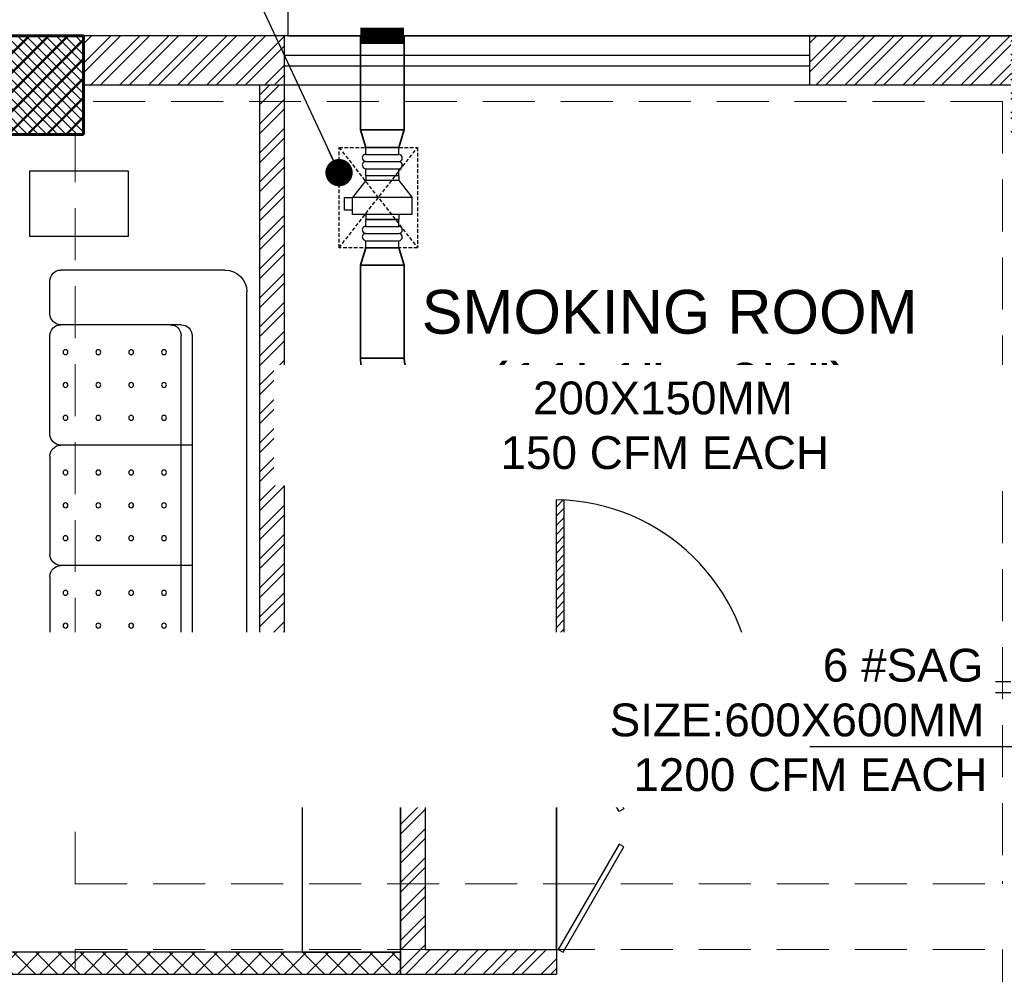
# Model space of a CAD drawing. Header units: inches. Extents: x 113025 to 158499, y 12149 to 30915.
# Tile 158 of 167: x 127953 to 128133, y 21431 to 21605. Entities that reach past the tile are written whole.
import ezdxf

# ---------------------------------------------------------------- set-up
doc = ezdxf.new("R2010")
doc.units = ezdxf.units.IN
doc.header["$MEASUREMENT"] = 0
doc.linetypes.add('HIDDEN', pattern=[0.375, 0.25, -0.125])
for name, color, linetype in [('0-SA-DUCT', 250, 'Continuous'), ('AC-SAD', 104, 'Continuous'), ('PD_025_TEXT', 61, 'Continuous'), ('PP-HVAC- GRILL', 1, 'Continuous')]:
    doc.layers.add(name, color=color, linetype=linetype)
for name, color, linetype, lineweight in [('DIFFUSER', 3, 'Continuous', 30), ('EXHAUST AIR DUCT', 13, 'Continuous', 35), ('HVAC TEXT PP', 104, 'Continuous', 20), ('INLINE  EXHAUST', 211, 'Continuous', 0), ('PD_COLUMN', 2, 'Continuous', 60), ('PD_HATCH', 45, 'Continuous', 9)]:
    doc.layers.add(name, color=color, linetype=linetype, lineweight=lineweight)
doc.layers.add('PD_BASE', color=8, linetype='Continuous', transparency=0.5)
doc.styles.get("Standard").update_dxf_attribs({"font": 'arial.ttf', "height": 6})
doc.styles.add('style1', font='arial.ttf', dxfattribs={"height": 500})
doc.dimstyles.new('ISO-10', dxfattribs={"dimtxt": 6, "dimasz": 0.5, "dimexe": 1.25, "dimexo": 0.625, "dimtad": 1, "dimtoh": 1, "dimdec": 1, "dimlunit": 4, "dimtxsty": 'Standard', "dimblk": 'ARCHTICK', "dimcen": 2.5, "dimclrt": 3, "dimadec": 0, "dimazin": 0, "dimtfac": 1, "dimtdec": 1, "dimtmove": 1, "dimatfit": 3, "dimfxl": 1, "dimarcsym": 0})

# ---------------------------------------------------------------- blocks, each defined once
blk = doc.blocks.new('columns2')
at = {"layer": 'PD_HATCH'}
h = blk.add_hatch(dxfattribs=at)
h.set_pattern_fill('ANSI37', color=256, scale=20)
h.paths.add_polyline_path([(387, -250), (387, -268), (369, -268), (369, -250)])
h.paths.add_polyline_path([(18, 0), (18, -15), (0, -15), (0, 0)])
h.paths.add_polyline_path([(18, -828), (18, -813), (0, -813), (0, -828)])
h.paths.add_polyline_path([(201, -870), (186, -870), (186, -888), (201, -888)])
h.paths.add_polyline_path([(570, -870), (555, -870), (555, -888), (570, -888)])
h.paths.add_polyline_path([(754.5, -870), (739.5, -870), (739.5, -888), (754.5, -888)])
h.paths.add_polyline_path([(934.5, -870), (919.5, -870), (919.5, -888), (934.5, -888)])
h.paths.add_polyline_path([(385.5, -870), (370.5, -870), (370.5, -888), (385.5, -888)])
h.paths.add_polyline_path([(201, 42), (186, 42), (186, 60), (201, 60)])
h.paths.add_polyline_path([(387, -578), (387, -560), (369, -560), (369, -578)])
h.paths.add_polyline_path([(1116, -731.5), (1116, -716.5), (1098, -716.5), (1098, -731.5)])
h.paths.add_polyline_path([(1116, -111.5), (1116, -96.5), (1098, -96.5), (1098, -111.5)])
h.paths.add_polyline_path([(1116, -561.5), (1116, -576.5), (1098, -576.5), (1098, -561.5)])
h.paths.add_polyline_path([(1116, -251.5), (1116, -266.5), (1098, -266.5), (1098, -251.5)])
h.paths.add_polyline_path([(0, -731.5), (0, -716.5), (18, -716.5), (18, -731.5)])
h.paths.add_polyline_path([(0, -111.5), (0, -96.5), (18, -96.5), (18, -111.5)])
h.paths.add_polyline_path([(0, -406.5), (0, -421.5), (18, -421.5), (18, -406.5)])
h.paths.add_polyline_path([(0, -561.5), (0, -576.5), (18, -576.5), (18, -561.5)])
h.paths.add_polyline_path([(0, -251.5), (0, -266.5), (18, -266.5), (18, -251.5)])
h.paths.add_polyline_path([(993, -111.5), (993, -99.5), (984, -99.5), (984, -111.5)])
h.paths.add_polyline_path([(993, -189.5), (993, -201.5), (984, -201.5), (984, -189.5)])
h.paths.add_polyline_path([(903, -111.5), (903, -99.5), (912, -99.5), (912, -111.5)])
h.paths.add_polyline_path([(903, -189.5), (903, -201.5), (912, -201.5), (912, -189.5)])
h.paths.add_polyline_path([(75, -870), (60, -870), (60, -888), (75, -888)])
h.paths.add_polyline_path([(1116, -870), (1101, -870), (1101, -888), (1116, -888)])
h.paths.add_polyline_path([(75, 42), (60, 42), (60, 60), (75, 60)])
h.paths.add_polyline_path([(570, 42), (555, 42), (555, 60), (570, 60)])
h.paths.add_polyline_path([(754.5, 42), (739.5, 42), (739.5, 60), (754.5, 60)])
h.paths.add_polyline_path([(934.5, 42), (919.5, 42), (919.5, 60), (934.5, 60)])
h.paths.add_polyline_path([(385.5, 42), (370.5, 42), (370.5, 60), (385.5, 60)])
h.paths.add_polyline_path([(1116, 42), (1101, 42), (1101, 60), (1116, 60)])
h.paths.add_polyline_path([(738, -250), (738, -268), (756, -268), (756, -250)])
h.paths.add_polyline_path([(756, -578), (756, -560), (738, -560), (738, -578)])
at = {"layer": 'PD_COLUMN'}
blk.add_lwpolyline([(201, 42), (186, 42), (186, 60), (201, 60)], close=True, dxfattribs=at)
at = {"layer": 'PD_HATCH', "linetype": 'HIDDEN', "ltscale": 38}
for p, q in [((370.5, 60), (201, 60)), ((369, 48), (201, 48)), ((369, 48), (369, -95)), ((199.5, -95), (199.5, 42)), ((199.5, -95), (369, -95)), ((199.5, -107), (369, -107)), ((199.5, -253), (199.5, -107)), ((369, -107), (369, -250))]:
    blk.add_line(p, q, dxfattribs=at)
blk = doc.blocks.new('glassdoor65')
at = {"ltscale": 25}
h = blk.add_hatch(dxfattribs=at)
h.set_pattern_fill('ANSI31', color=251, scale=9.6, angle=180, style=0)
h.set_pattern_definition([(225, (-60563.519, -11827.7423), (0.848528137, -0.848528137), [])])
edge = h.paths.add_edge_path()
edge.add_arc((0, 0), 35.19, 87.6548, 90, ccw=False)
edge.add_line((1.44, 35.16), (1.44, 0))
edge.add_line((1.44, 0), (0, 0))
edge.add_line((0, 0), (0, 35.19))
at = {"color": 251, "ltscale": 25}
for p, q in [((0, 0), (0, 35.19)), ((1.44, 0), (1.44, 35.16)), ((0, 0), (1.44, 0))]:
    blk.add_line(p, q, dxfattribs=at)
blk.add_arc((-0.59, -1.42), 36.62, 2.2238, 89.0791, dxfattribs=at)
blk = doc.blocks.new('3SEATER445')
at = {"color": 251}
for p, q in [((-31.85, 36), (-37.85, 36)), ((-9.85, 36), (-27.85, 36)), ((-5.85, 36), (12.15, 36)), ((16.15, 36), (34.15, 36)), ((38.15, 36), (44.15, 36)), ((-39.85, 4), (-39.85, 34)), ((-29.85, 12), (-29.85, 34)), ((-7.85, 10), (-7.85, 34)), ((14.15, 10), (14.15, 34)), ((36.15, 34), (36.15, 12)), ((46.15, 34), (46.15, 4)), ((34.15, 12), (-27.85, 12)), ((-27.85, 10), (34.15, 10)), ((42.15, 0), (-35.85, 0))]:
    blk.add_line(p, q, dxfattribs=at)
for centre in [(-24.85, 33.14), (-18.85, 33.14), (-12.85, 33.14), (-2.85, 33.14), (3.15, 33.14), (9.15, 33.14), (19.15, 33.14), (25.15, 33.14), (31.15, 33.14), (-24.85, 27.14), (-18.85, 27.14), (-12.85, 27.14), (-2.85, 27.14), (3.15, 27.14), (9.15, 27.14), (19.15, 27.14), (25.15, 27.14), (31.15, 27.14), (-24.85, 21.14), (-18.85, 21.14), (-12.85, 21.14), (-2.85, 21.14), (3.15, 21.14), (9.15, 21.14), (19.15, 21.14), (25.15, 21.14), (31.15, 21.14), (-24.85, 15.14), (-18.85, 15.14), (-12.85, 15.14), (-2.85, 15.14), (3.15, 15.14), (9.15, 15.14), (19.15, 15.14), (25.15, 15.14), (31.15, 15.14)]:
    blk.add_circle(centre, 0.442, dxfattribs=at)
for centre, radius, start, end in [((-37.85, 34), 2, 90, 180), ((-31.85, 34), 2, 0, 90), ((-27.85, 34), 2, 90, 180), ((-9.85, 34), 2, 0, 90), ((-5.85, 34), 2, 90, 180), ((12.15, 34), 2, 0, 90), ((16.15, 34), 2, 90, 180), ((34.15, 34), 2, 360, 90), ((38.15, 34), 2, 90, 180), ((44.15, 34), 2, 360, 90), ((-27.85, 14), 2, 180, 270), ((34.15, 14), 2, 270, 0), ((-27.85, 12), 2, 180, 270), ((34.15, 12), 2, 270, 0), ((-35.85, 4), 4, 180, 270), ((42.15, 4), 4, 270, 360)]:
    blk.add_arc(centre, radius, start, end, dxfattribs=at)
blk = doc.blocks.new('FIRST FLOOR AR PLAN')
at = {"layer": 'PD_BASE'}
h = blk.add_hatch(dxfattribs=at)
h.set_pattern_fill('ANSI32', color=256, scale=10)
h.set_pattern_definition([(45, (123173.841, 20768.249), (-2.65165, 2.65165), []), (45, (123175.6088, 20768.249), (-2.65165, 2.65165), [])])
h.paths.add_polyline_path([(123176.99, 20811), (123167.99, 20811), (123167.99, 20729.5), (123176.99, 20729.5)])
h.paths.add_polyline_path([(123538.49, 20663.5), (123368.99, 20663.5), (123368.99, 20654.5), (123538.49, 20654.5)])
h.paths.add_polyline_path([(123722.99, 20663.5), (123553.49, 20663.5), (123553.49, 20654.5), (123722.99, 20654.5)])
h.paths.add_polyline_path([(123176.99, 21527.5), (123167.99, 21527.5), (123167.99, 21446), (123176.99, 21446)])
h.paths.add_polyline_path([(123176.99, 21431), (123167.99, 21431), (123167.99, 21291), (123176.99, 21291)])
h.paths.add_polyline_path([(123176.99, 21276), (123167.99, 21276), (123167.99, 21136), (123176.99, 21136)])
h.paths.add_polyline_path([(123176.99, 21121), (123167.99, 21121), (123167.99, 20981), (123176.99, 20981)])
h.paths.add_polyline_path([(123176.99, 20966), (123167.99, 20966), (123167.99, 20826), (123176.99, 20826)])
h.paths.add_polyline_path([(124268.99, 21602.5), (124102.49, 21602.5), (124102.49, 21593.5), (124268.99, 21593.5)])
h.paths.add_polyline_path([(124087.49, 21602.5), (123922.49, 21602.5), (123922.49, 21593.5), (124087.49, 21593.5)])
h.paths.add_polyline_path([(123907.49, 21602.5), (123737.99, 21602.5), (123737.99, 21593.5), (123907.49, 21593.5)])
h.paths.add_polyline_path([(123722.99, 21602.5), (123553.49, 21602.5), (123553.49, 21593.5), (123722.99, 21593.5)])
h.paths.add_polyline_path([(123353.99, 21602.5), (123242.99, 21602.5), (123242.99, 21593.5), (123353.99, 21593.5)])
h.paths.add_polyline_path([(123227.99, 21602.5), (123167.99, 21602.5), (123167.99, 21542.5), (123176.99, 21542.5), (123176.99, 21593.5), (123227.99, 21593.5)])
h.paths.add_polyline_path([(123176.99, 20714.5), (123167.99, 20714.5), (123167.99, 20654.5), (123227.99, 20654.5), (123227.99, 20663.5), (123176.99, 20663.5)])
h.paths.add_polyline_path([(123353.99, 20663.5), (123242.99, 20663.5), (123242.99, 20654.5), (123353.99, 20654.5)])
h.paths.add_polyline_path([(123762.74, 20663.5), (123737.99, 20663.5), (123737.99, 20654.5), (123762.74, 20654.5)])
h.paths.add_polyline_path([(123907.49, 20663.5), (123882.74, 20663.5), (123882.74, 20654.5), (123907.49, 20654.5)])
h.paths.add_polyline_path([(123944.99, 20663.5), (123922.49, 20663.5), (123922.49, 20654.5), (123944.99, 20654.5)])
h.paths.add_polyline_path([(124087.49, 20663.5), (124064.99, 20663.5), (124064.99, 20654.5), (124087.49, 20654.5)])
h.paths.add_polyline_path([(124124.99, 20663.5), (124102.49, 20663.5), (124102.49, 20654.5), (124124.99, 20654.5)])
h.paths.add_polyline_path([(124268.99, 20663.5), (124244.99, 20663.5), (124244.99, 20654.5), (124268.99, 20654.5)])
h.paths.add_polyline_path([(124283.99, 20672.5), (124274.99, 20672.5)])
h.paths.add_polyline_path([(124283.99, 20811), (124274.99, 20811), (124274.99, 20672.5), (124283.99, 20672.5)])
h.paths.add_polyline_path([(124283.99, 20966), (124274.99, 20966), (124274.99, 20826), (124283.99, 20826)])
h.paths.add_polyline_path([(124283.99, 21276), (124274.99, 21276), (124274.99, 20981), (124283.99, 20981)])
h.paths.add_polyline_path([(124283.99, 21584.5), (124274.99, 21584.5), (124274.99, 21446), (124283.99, 21446)])
h.paths.add_polyline_path([(124265.99, 21443), (124160.99, 21443), (124160.99, 21434), (124265.99, 21434)])
h.paths.add_polyline_path([(124160.99, 21431), (124151.99, 21431), (124151.99, 21353), (124160.99, 21353)])
h.paths.add_polyline_path([(124151.99, 21443), (124079.99, 21443), (124079.99, 21434), (124151.99, 21434)])
h.paths.add_polyline_path([(124079.99, 21431), (124070.99, 21431), (124070.99, 21353), (124079.99, 21353)])
h.paths.add_polyline_path([(124070.99, 21443), (123989.99, 21443), (123989.99, 21341), (124016.99, 21341), (124016.99, 21350), (123998.99, 21350), (123998.99, 21434), (124070.99, 21434)])
h.paths.add_polyline_path([(124070.99, 21350), (124052.99, 21350), (124052.99, 21341), (124070.99, 21341)], flags=17)
h.paths.add_polyline_path([(124097.99, 21350), (124079.99, 21350), (124079.99, 21341), (124097.99, 21341)])
h.paths.add_polyline_path([(124151.99, 21350), (124133.99, 21350), (124133.99, 21341), (124151.99, 21341)])
h.paths.add_polyline_path([(124160.99, 21341), (124151.99, 21341), (124151.99, 21278), (124160.99, 21278)])
h.paths.add_polyline_path([(124283.99, 21292), (124274.99, 21292), (124274.99, 21291), (124283.99, 21291)])
h.paths.add_polyline_path([(124283.99, 21431), (124274.99, 21431), (124274.99, 21412), (124283.99, 21412)])
h.paths.add_polyline_path([(123405.74, 21593.5), (123405.74, 21602.5), (123368.99, 21602.5), (123368.99, 21593.5)])
h.paths.add_polyline_path([(123501.74, 21602.5), (123501.74, 21593.5), (123538.49, 21593.5), (123538.49, 21602.5)])
h = blk.add_hatch(dxfattribs=at)
h.set_pattern_fill('ANSI37', color=256, scale=20)
h.set_pattern_definition([(45, (268611.2745, 47371.9895), (-1.767766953, 1.767766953), []), (135, (268611.2745, 47371.9895), (-1.767766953, -1.767766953), [])])
h.paths.add_polyline_path([(123368.99, 21602.5), (123353.99, 21602.5), (123353.99, 21584.5), (123368.99, 21584.5)])
h = blk.add_hatch(dxfattribs=at)
h.set_pattern_fill('ANSI32', color=256, scale=10)
h.set_pattern_definition([(45, (123430.9047, 21453.9703), (-2.65165, 2.65165), []), (45, (123432.6724, 21453.9703), (-2.65165, 2.65165), [])])
h.paths.add_polyline_path([(123431.44, 21480), (123426.94, 21480), (123426.94, 21431), (123455.44, 21431), (123455.44, 21435.5), (123431.44, 21435.5)])
h.paths.add_polyline_path([(123401.24, 21480), (123455.44, 21480), (123455.44, 21484.5), (123405.74, 21484.5), (123405.74, 21593.5), (123401.24, 21593.5)])
h = blk.add_hatch(dxfattribs=at)
h.set_pattern_fill('ANSI37', color=256, scale=23)
h.set_pattern_definition([(45, (-7500, 3250.0715), (-2.032931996, 2.032931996), []), (135, (-7500, 3250.0715), (-2.032931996, -2.032931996), [])])
h.paths.add_polyline_path([(123276.98, 21435), (123185.99, 21435), (123185.99, 21431), (123276.98, 21431)])
h.paths.add_polyline_path([(123426.94, 21431), (123426.94, 21435), (123336.92, 21435), (123336.92, 21431)])
at = {"layer": 'PD_BASE', "lineweight": 30}
for p, q in [((123405.74, 21602.5), (123167.99, 21602.5)), ((123405.74, 21593.5), (123405.74, 21602.5)), ((124283.99, 21602.5), (123501.74, 21602.5)), ((123501.74, 21593.5), (123501.74, 21602.5)), ((123405.74, 21593.5), (123368.99, 21593.5)), ((123401.24, 21480), (123401.24, 21593.5)), ((123405.74, 21484.5), (123405.74, 21593.5)), ((123538.49, 21593.5), (123501.74, 21593.5)), ((123401.24, 21480), (123401.24, 21484.5)), ((123405.74, 21484.5), (123455.44, 21484.5)), ((123455.44, 21484.5), (123455.44, 21480)), ((123426.94, 21480), (123401.24, 21480))]:
    blk.add_line(p, q, dxfattribs=at)
at = {"layer": 'PD_BASE'}
for p, q in [((123501.74, 21602.5), (123405.74, 21602.5)), ((123405.74, 21599), (123501.74, 21599)), ((123405.74, 21597), (123501.74, 21597)), ((123501.74, 21593.5), (123405.74, 21593.5)), ((123491.44, 21484.5), (123538.49, 21484.5)), ((123491.44, 21484.5), (123491.44, 21482.5)), ((123491.44, 21482.5), (123538.49, 21482.5)), ((123426.94, 21480), (123426.94, 21431)), ((123431.44, 21480), (123431.44, 21435.5)), ((123431.44, 21480), (123455.44, 21480)), ((123455.44, 21480), (123455.44, 21435.5)), ((123431.44, 21435.5), (123455.44, 21435.5)), ((123455.44, 21435.5), (123455.44, 21431)), ((123426.94, 21431), (123455.44, 21431))]:
    blk.add_line(p, q, dxfattribs=at)
for points in [[(123368.99, 21584.5), (123353.99, 21584.5), (123353.99, 21602.5), (123368.99, 21602.5)], [(123359.15, 21577.82), (123377.15, 21577.82), (123377.15, 21565.82), (123359.15, 21565.82)], [(123467.78, 21461.23), (123466.91, 21460.73), (123455.78, 21480), (123456.65, 21480.5)], [(123426.94, 21480), (123408.94, 21480), (123408.94, 21435), (123426.94, 21435)], [(123455.44, 21480), (123431.44, 21480), (123431.44, 21435.5), (123455.44, 21435.5)], [(123467.78, 21454.27), (123466.91, 21454.77), (123455.78, 21435.5), (123456.65, 21435)], [(123336.91, 21431), (123426.94, 21431), (123426.94, 21435), (123336.91, 21435)]]:
    blk.add_lwpolyline(points, close=True, dxfattribs=at)
at = {"layer": 'PD_BASE', "xscale": -1, "rotation": 89.99999999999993}
blk.add_blockref('3SEATER445', (123398.84, 21519.84), dxfattribs=at)
at = {"layer": 'PD_BASE', "ltscale": 25}
blk.add_blockref('glassdoor65', (123455.44, 21482.5), dxfattribs=at)
at = {"layer": 'PD_COLUMN'}
blk.add_blockref('columns2', (123167.99, 21542.5), dxfattribs=at)
at = {"layer": 'PD_BASE', "insert": (123394.01, 21556.06), "char_height": 8, "width": 162.9076, "attachment_point": 1, "style": 'style1'}
blk.add_mtext('\\pi36.802;SMOKING ROOM\\P\\pi48.873;(11\'-1" x 9\'1")', dxfattribs=at)
blk = doc.blocks.new('_ArchTick')
at = {"color": 0, "linetype": 'ByBlock', "const_width": 0.15}
blk.add_lwpolyline([(-0.5, -0.5), (0.5, 0.5)], dxfattribs=at)
blk = doc.blocks.new('zw$239F')
at = {"layer": 'AC-SAD', "color": 8, "linetype": 'HIDDEN', "ltscale": 50}
for p, q in [((345, 0), (0, 270)), ((0, 0), (345, 270))]:
    blk.add_line(p, q, dxfattribs=at)
at = {"layer": 'AC-SAD'}
for p, q in [((113.9, 205.2), (172.5, 251.6)), ((172.5, 251.6), (172.5, 45.7)), ((231.1, 251.6), (172.5, 251.6)), ((231.1, 251.6), (231.1, 45.7)), ((97.6, 205.2), (97.6, 92.1)), ((97.6, 205.2), (113.9, 205.2)), ((113.9, 205.2), (113.9, 92.1)), ((231.1, 205.2), (247.3, 205.2)), ((247.3, 205.2), (247.3, 92.1)), ((345, 205.2), (345, 92.1)), ((97.6, 92.1), (113.9, 92.1)), ((113.9, 92.1), (172.5, 45.7)), ((231.1, 92.1), (247.3, 92.1)), ((231.1, 45.7), (172.5, 45.7)), ((172.5, 18.4), (172.5, 45.7)), ((216.1, 45.7), (216.1, 18.4)), ((216.1, 18.4), (172.5, 18.4))]:
    blk.add_line(p, q, dxfattribs=at)
at = {"layer": 'AC-SAD', "ltscale": 500}
for p, q in [((24.4, 205.2), (0, 205.2)), ((0, 92.1), (0, 205.2)), ((97.6, 205.2), (73.2, 205.2)), ((271.7, 205.2), (247.3, 205.2)), ((247.3, 92.1), (247.3, 205.2)), ((345, 205.2), (320.6, 205.2)), ((24.4, 92.1), (0, 92.1)), ((97.6, 92.1), (73.2, 92.1)), ((271.7, 92.1), (247.3, 92.1)), ((345, 92.1), (320.6, 92.1))]:
    blk.add_line(p, q, dxfattribs=at)
at = {"layer": 'AC-SAD', "color": 1, "ltscale": 500}
for p, q in [((24.4, 92.1), (24.4, 205.2)), ((48.8, 92.1), (48.8, 205.2)), ((73.2, 92.1), (73.2, 205.2)), ((271.7, 92.1), (271.7, 205.2)), ((296.1, 92.1), (296.1, 205.2)), ((320.6, 92.1), (320.6, 205.2))]:
    blk.add_line(p, q, dxfattribs=at)
at = {"layer": 'AC-SAD', "color": 8, "linetype": 'HIDDEN', "ltscale": 50}
blk.add_lwpolyline([(0, 0), (0, 270), (345, 270), (345, 0)], close=True, dxfattribs=at)
at = {"layer": 'AC-SAD', "color": 1, "ltscale": 500}
for centre, major_axis, ratio, start_param, end_param in [((36.6, 205.2), (-8.63, 8.63), 1, 3.926991, 7.068583), ((61, 205.2), (-8.63, 8.63), 1, 3.926991, 7.068583), ((283.9, 205.2), (-8.63, 8.63), 1, 3.926991, 7.068583), ((308.3, 205.2), (-8.63, 8.63), 1, 3.926991, 7.068583), ((36.6, 92.1), (-9.21, -9.21), 0.885218, 5.436977, 8.57857), ((61, 92.1), (-9.21, -9.21), 0.885218, 5.436977, 8.57857), ((283.9, 92.1), (-9.21, -9.21), 0.885218, 5.436977, 8.57857), ((308.3, 92.1), (-9.21, -9.21), 0.885218, 5.436977, 8.57857)]:
    blk.add_ellipse(centre, major_axis=major_axis, ratio=ratio, start_param=start_param, end_param=end_param, dxfattribs=at)
blk = doc.blocks.new('zw$E1C9')
at = {"layer": '0-SA-DUCT', "color": 1}
for p, q in [((0, 3.74), (6, 9.74)), ((0, 9.74), (6, 3.74)), ((0, 8.74), (6, 8.74)), ((0, 7.74), (6, 7.74)), ((0, 6.74), (6, 6.74)), ((6, 5.74), (0, 5.74)), ((6, 4.74), (0, 4.74))]:
    blk.add_line(p, q, dxfattribs=at)
at = {"layer": '0-SA-DUCT', "color": 1, "lineweight": 30}
blk.add_lwpolyline([(0, 9.74), (6, 9.74), (6, 3.74), (0, 3.74)], close=True, dxfattribs=at)
at = {"layer": 'DIFFUSER', "color": 3, "extrusion": (2.80089e-06, 4.46e-14, 1)}
for p, q in [((3, 10.1, 0), (1.51, 12.59, 0)), ((1.51, 12.59, 0), (2.38, 12.59, 0)), ((2.38, 12.59, 0), (2.38, 13.49, 0)), ((2.38, 13.49, 0), (3.62, 13.49, 0)), ((3, 10.1, 0), (4.49, 12.59, 0)), ((3.62, 12.59, 0), (3.62, 13.49, 0)), ((4.49, 12.59, 0), (3.62, 12.59, 0))]:
    blk.add_line(p, q, dxfattribs=at)
at = {"layer": 'DIFFUSER', "color": 8, "extrusion": (-4.46e-14, -2.80089e-06, 1)}
blk.add_line((1, 8.74, 0), (1, 8.74, 0), dxfattribs=at)
at = {"layer": 'DIFFUSER', "color": 3, "extrusion": (2.80089e-06, -4.46e-14, 1)}
for p, q in [((3, 3.39, 0), (1.51, 0.9, 0)), ((3, 3.39, 0), (4.49, 0.9, 0)), ((1.51, 0.9, 0), (2.38, 0.9, 0)), ((2.38, 0.9, 0), (2.38, 0, 0)), ((2.38, 0, 0), (3.62, 0, 0)), ((4.49, 0.9, 0), (3.62, 0.9, 0)), ((3.62, 0.9, 0), (3.62, 0, 0))]:
    blk.add_line(p, q, dxfattribs=at)
blk = doc.blocks.new('zw$9BF9')
at = {"color": 8}
blk.add_lwpolyline([(-592.68, 252.5), (-217.8, 252.5), (-217.8, 350.02), (-592.68, 350.02)], close=True, dxfattribs=at)
at = {"layer": 'EXHAUST AIR DUCT'}
for p, q in [((-579.39, 235.3, 0), (-579.39, 252.5, 0)), ((-571.39, 235.3, 0), (-571.39, 252.5, 0)), ((-579.39, 235.3, 0), (-571.39, 235.3, 0)), ((-578.39, 232.11, 0), (-579.39, 235.3, 0)), ((-571.39, 235.3, 0), (-572.38, 232.11, 0)), ((-572.38, 232.11, 0), (-578.39, 232.11, 0)), ((-578.39, 213.76, 0), (-579.39, 210.57, 0)), ((-572.38, 213.76, 0), (-578.39, 213.76, 0)), ((-571.39, 210.57, 0), (-572.38, 213.76, 0)), ((-579.39, 210.57, 0), (-579.39, 193.58, 0)), ((-579.39, 210.57, 0), (-571.39, 210.57, 0)), ((-571.39, 210.57, 0), (-571.39, 193.58, 0)), ((-571.39, 193.58, 0), (-579.39, 193.58, 0)), ((-567.39, 189.58, 0), (-467.04, 189.58, 0)), ((-567.39, 189.58, 0), (-567.39, 181.58, 0)), ((-467.04, 181.58, 0), (-467.04, 189.58, 0)), ((-567.39, 181.58, 0), (-467.04, 181.58, 0))]:
    blk.add_line(p, q, dxfattribs=at)
at = {"layer": 'EXHAUST AIR DUCT', "const_width": 3}
blk.add_lwpolyline([(-579.39, 252.5), (-571.39, 252.5)], dxfattribs=at)
at = {"layer": 'EXHAUST AIR DUCT'}
for radius in [12, 4]:
    blk.add_arc((-567.39, 193.58, 0), radius, 180, 270, dxfattribs=at)
at = {"layer": 'INLINE  EXHAUST', "lineweight": 30, "ltscale": 1000, "xscale": 0.05318293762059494, "yscale": 0.05318293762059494, "zscale": 0.05318293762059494, "rotation": 270}
blk.add_blockref('zw$239F', (-583.29, 232.11, 0), dxfattribs=at)
at = {"layer": 'PP-HVAC- GRILL', "lineweight": 30, "ltscale": 1000, "xscale": 0.6666666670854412, "yscale": 0.6666666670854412, "zscale": 0.6666666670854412, "rotation": 90}
for p in [(-547.54, 183.62), (-493.28, 183.62)]:
    blk.add_blockref('zw$E1C9', p, dxfattribs=at)
at = {"layer": 'HVAC TEXT PP', "insert": (-703.82, 140.46), "char_height": 6, "attachment_point": 1, "bg_fill": 2}
blk.add_mtext_dynamic_manual_height_columns('\\pi208.97;6 #SAG\\P\\pi170.01;SIZE:600X600MM\\P\\pi174.33;1200 CFM EACH', width=237.4875, gutter_width=50, heights=[0], dxfattribs=at)
at = {"layer": 'EXHAUST AIR DUCT', "char_height": 6, "attachment_point": 1, "bg_fill": 2}
for s, insert in [('\\pi102.39;150 CFM \\P\\pi90.671;INLINE FAN \\P\\pi34.641;FOR SMOKING EXHAUST', (-741.84, 295.98)), ('\\pi44.333;200X150MM\\P\\pi38.407;150 CFM EACH', (-592.18, 189.32))]:
    blk.add_mtext_dynamic_manual_height_columns(s, width=135.3112, gutter_width=50, heights=[0], dxfattribs=dict(at, insert=insert))
at = {"layer": 'HVAC TEXT PP'}
blk.add_leader([(-401.1, 122.52), (-497.21, 122.52)], dimstyle='ISO-10', override={"dimasz": 5, "dimgap": 0.625, "dimtad": 0, "dimldrblk": 'Dot'}, dxfattribs=at)
at = {"layer": 'EXHAUST AIR DUCT'}
blk.add_leader([(-583.29, 227.5, 0), (-607.22, 278.98, 0), (-623.38, 278.98, 0)], dimstyle='ISO-10', override={"dimasz": 5, "dimtad": 0, "dimldrblk": 'Dot'}, dxfattribs=at)

msp = doc.modelspace()

# ---------------------------------------------------------------- block references
at = {"layer": 'PD_025_TEXT'}
msp.add_blockref('FIRST FLOOR AR PLAN', (4595.69, 0), dxfattribs=at)

# ---------------------------------------------------------------- next in the draw order: block references
msp.add_blockref('zw$9BF9', (128594.68, 21350), dxfattribs=at)

doc.saveas('drawing.dxf')
